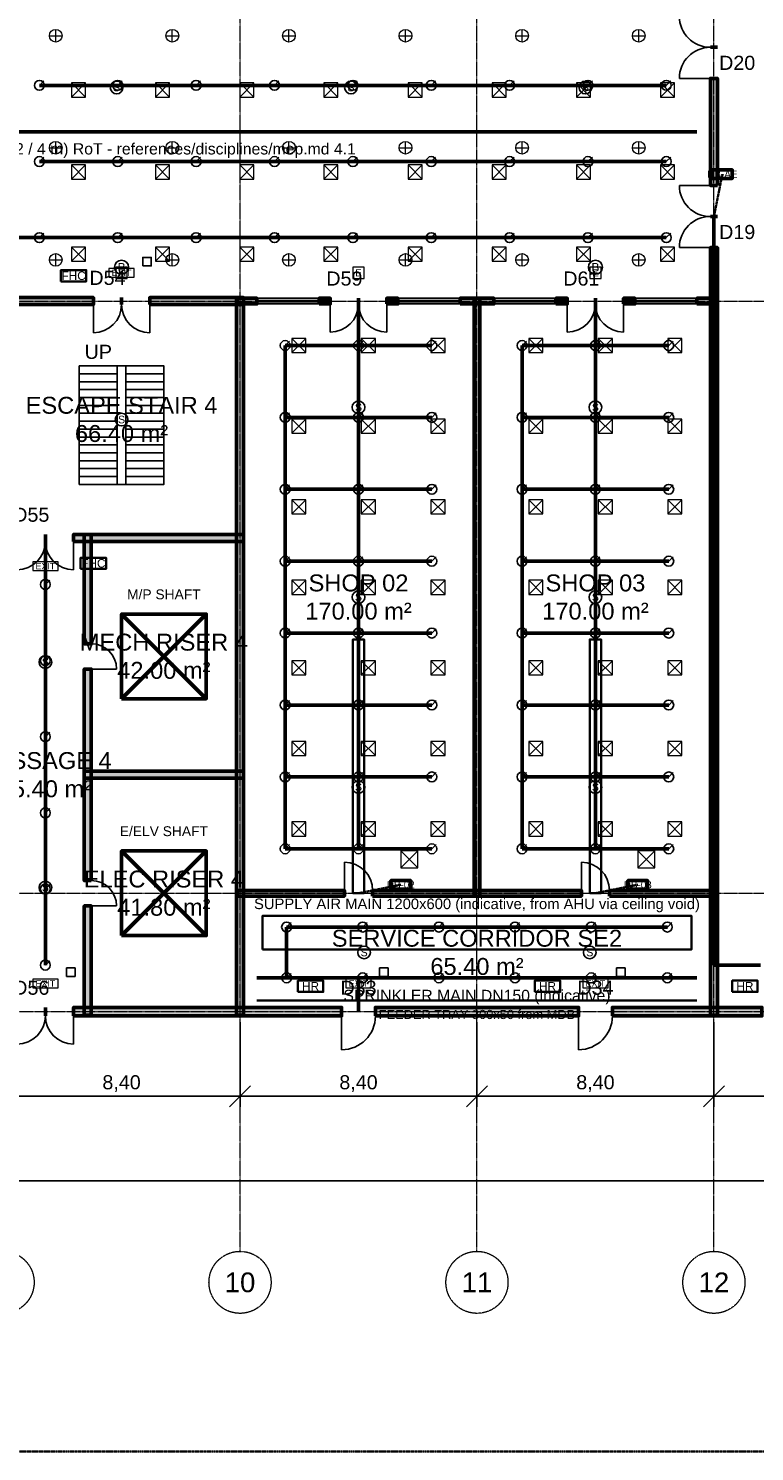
# Model space of a CAD drawing. Header units: millimetres. Extents: x -5300 to 125300, y -375 to 90375.
# Tile 6 of 10: x 73500 to 99240, y 0 to 50469. Entities that reach past the tile are written whole.
import ezdxf
from ezdxf.enums import TextEntityAlignment as Align

# ---------------------------------------------------------------- set-up
doc = ezdxf.new("R2010")
doc.units = ezdxf.units.MM
for name, pattern in [('CENTER', [5.08, 3.175, -0.635, 0.635, -0.635]), ('DASHED', [1.524, 1.27, -0.254]), ('PHANTOM', [6.35, 3.175, -0.635, 0.635, -0.635, 0.635, -0.635])]:
    doc.linetypes.add(name, pattern=pattern)
for name, color, linetype, lineweight in [('A-ACHSEN', 1, 'CENTER', 13), ('A-FENSTER', 5, 'Continuous', 25), ('A-FLOR-STRS', 252, 'Continuous', 25), ('A-LAGEPLAN-GRENZE', 1, 'PHANTOM', 35), ('A-MASS', 1, 'Continuous', 18), ('A-OEFFNUNG-NR', 2, 'Continuous', 18), ('A-RAUM-STEMPEL', 2, 'Continuous', 18), ('A-SCHRAFFUR', 8, 'Continuous', 9), ('A-TUER', 3, 'Continuous', 25), ('A-WAND-TRAG', 7, 'Continuous', 50), ('E-ANNO-TEXT', 52, 'Continuous', 18), ('E-DB', 6, 'Continuous', 50), ('E-FALM', 230, 'Continuous', 25), ('E-LITE', 2, 'Continuous', 18), ('E-LITE-EMER', 40, 'Continuous', 18), ('E-TRAY', 210, 'DASHED', 35), ('FP-ANNO-TEXT', 14, 'Continuous', 18), ('FP-HOSE', 20, 'Continuous', 35), ('FP-SPRK-HEAD', 1, 'Continuous', 25), ('FP-SPRK-PIPE', 12, 'Continuous', 50), ('M-ANNO-TEXT', 150, 'Continuous', 18), ('M-HVAC-EQPT', 30, 'Continuous', 50), ('M-HVAC-RCG', 3, 'Continuous', 18), ('M-HVAC-SAD', 5, 'Continuous', 35), ('M-HVAC-SCD', 4, 'Continuous', 18)]:
    doc.layers.add(name, color=color, linetype=linetype, lineweight=lineweight)
doc.styles.add('DE-ARIAL', font='arial.ttf')
doc.dimstyles.new('DE-100-M', dxfattribs={"dimscale": 250, "dimtxt": 2, "dimasz": 1.5, "dimexe": 1.5, "dimexo": 1.5, "dimgap": 0.8, "dimtad": 1, "dimlfac": 0.001, "dimzin": 0, "dimtxsty": 'DE-ARIAL', "dimtsz": 1.5, "dimcen": 2.5, "dimclrd": 256, "dimclre": 256, "dimclrt": 256, "dimazin": 3, "dimtfac": 1, "dimtmove": 0, "dimatfit": 3})

msp = doc.modelspace()

# ---------------------------------------------------------------- hatches: boundary and pattern name
at = {"layer": 'A-SCHRAFFUR'}
for points in [[(97925, 44900), (97925, 48700), (97675, 48700), (97675, 44900)], [(97925, 15475), (97925, 42700), (97675, 42700), (97675, 15475)], [(72475, 40675), (75800, 40675), (75800, 40925), (72475, 40925)], [(77800, 40675), (81125, 40675), (81125, 40925), (77800, 40925)], [(81125, 15475), (81125, 40925), (80875, 40925), (80875, 15475)], [(80900, 40700), (81600, 40700), (81600, 40900), (80900, 40900)], [(83800, 40700), (84200, 40700), (84200, 40900), (83800, 40900)], [(86200, 40700), (86600, 40700), (86600, 40900), (86200, 40900)], [(88800, 40700), (90000, 40700), (90000, 40900), (88800, 40900)], [(89500, 19700), (89500, 40900), (89300, 40900), (89300, 19700)], [(92200, 40700), (92600, 40700), (92600, 40900), (92200, 40900)], [(94600, 40700), (95000, 40700), (95000, 40900), (94600, 40900)], [(97200, 40700), (97900, 40700), (97900, 40900), (97200, 40900)], [(75100, 32275), (81125, 32275), (81125, 32525), (75100, 32525)], [(75725, 28650), (75725, 32525), (75475, 32525), (75475, 28650)], [(75725, 20250), (75725, 27750), (75475, 27750), (75475, 20250)], [(75475, 23875), (81125, 23875), (81125, 24125), (75475, 24125)], [(80900, 19700), (84700, 19700), (84700, 19900), (80900, 19900)], [(85700, 19700), (93100, 19700), (93100, 19900), (85700, 19900)], [(94100, 19700), (97900, 19700), (97900, 19900), (94100, 19900)], [(75725, 15475), (75725, 19350), (75475, 19350), (75475, 15475)], [(75100, 15450), (84600, 15450), (84600, 15750), (75100, 15750)], [(85800, 15450), (93000, 15450), (93000, 15750), (85800, 15750)], [(94200, 15450), (99500, 15450), (99500, 15750), (94200, 15750)]]:
    msp.add_hatch(color=256, dxfattribs=at).paths.add_polyline_path(points)

# ---------------------------------------------------------------- linework, layer by layer
at = {"layer": 'A-ACHSEN'}
for p, q in [((81000, 7100), (81000, 86500)), ((89400, 7100), (89400, 86500)), ((97800, 7100), (97800, 86500)), ((-3100, 40800), (123100, 40800)), ((-3100, 19800), (123100, 19800)), ((-3100, 15600), (123100, 15600))]:
    msp.add_line(p, q, dxfattribs=at)
for centre in [(72600, 6000), (81000, 6000), (89400, 6000), (97800, 6000)]:
    msp.add_circle(centre, 1100, dxfattribs=at)
at = {"layer": 'A-FENSTER'}
for p, q in [((81600, 40900), (83800, 40900)), ((86600, 40900), (88800, 40900)), ((90000, 40900), (92200, 40900)), ((95000, 40900), (97200, 40900)), ((81600, 40825), (83800, 40825)), ((81600, 40775), (83800, 40775)), ((81600, 40700), (83800, 40700)), ((86600, 40825), (88800, 40825)), ((86600, 40775), (88800, 40775)), ((86600, 40700), (88800, 40700)), ((90000, 40825), (92200, 40825)), ((90000, 40775), (92200, 40775)), ((90000, 40700), (92200, 40700)), ((95000, 40825), (97200, 40825)), ((95000, 40775), (97200, 40775)), ((95000, 40700), (97200, 40700))]:
    msp.add_line(p, q, dxfattribs=at)
at = {"layer": 'A-FLOR-STRS'}
for p, q in [((75300, 38500), (76650, 38500)), ((75300, 34300), (75300, 38500)), ((76650, 34300), (76650, 38500)), ((76950, 38500), (78300, 38500)), ((76950, 34300), (76950, 38500)), ((78300, 34300), (78300, 38500)), ((75300, 38220), (76650, 38220)), ((75300, 37940), (76650, 37940)), ((76950, 38220), (78300, 38220)), ((76950, 37940), (78300, 37940)), ((75300, 37660), (76650, 37660)), ((75300, 37380), (76650, 37380)), ((76950, 37660), (78300, 37660)), ((76950, 37380), (78300, 37380)), ((75300, 37100), (76650, 37100)), ((76950, 37100), (78300, 37100)), ((75300, 36820), (76650, 36820)), ((75300, 36540), (76650, 36540)), ((76950, 36820), (78300, 36820)), ((76950, 36540), (78300, 36540)), ((75300, 36260), (76650, 36260)), ((75300, 35980), (76650, 35980)), ((76950, 36260), (78300, 36260)), ((76950, 35980), (78300, 35980)), ((75300, 35700), (76650, 35700)), ((75300, 35420), (76650, 35420)), ((76950, 35700), (78300, 35700)), ((76950, 35420), (78300, 35420)), ((75300, 35140), (76650, 35140)), ((75300, 34860), (76650, 34860)), ((76950, 35140), (78300, 35140)), ((76950, 34860), (78300, 34860)), ((75300, 34580), (76650, 34580)), ((76950, 34580), (78300, 34580)), ((75300, 34300), (76650, 34300)), ((76950, 34300), (78300, 34300))]:
    msp.add_line(p, q, dxfattribs=at)
msp.add_lwpolyline([(75300, 34300), (78300, 34300), (78300, 38500), (75300, 38500)], close=True, dxfattribs=at)
at = {"layer": 'A-LAGEPLAN-GRENZE'}
msp.add_lwpolyline([(0, 0), (120000, 0), (120000, 90000), (0, 90000)], close=True, dxfattribs=at)
at = {"layer": 'A-TUER'}
for p, q in [((97675, 48700), (96575, 48700)), ((97675, 44900), (96575, 44900)), ((97675, 42700), (96575, 42700)), ((75800, 40675), (75800, 39675)), ((77800, 40675), (77800, 39675)), ((84200, 40700), (84200, 39700)), ((86200, 40700), (86200, 39700)), ((92600, 40700), (92600, 39700)), ((94600, 40700), (94600, 39700)), ((75100, 32275), (75100, 31275)), ((75725, 27750), (76625, 27750)), ((84700, 19900), (84700, 20900)), ((93100, 19900), (93100, 20900)), ((75725, 19350), (76625, 19350)), ((75100, 15450), (75100, 14450)), ((84600, 15450), (84600, 14250)), ((93000, 15450), (93000, 14250))]:
    msp.add_line(p, q, dxfattribs=at)
for centre, radius, start, end in [((97675, 50900), 1100, 180, -90), ((97675, 48700), 1100, 90, 180), ((97675, 44900), 1100, 180, -90), ((97675, 42700), 1100, 90, 180), ((75800, 40675), 1000, -90, 0), ((77800, 40675), 1000, 180, -90), ((84200, 40700), 1000, -90, 0), ((86200, 40700), 1000, 180, -90), ((92600, 40700), 1000, -90, 0), ((94600, 40700), 1000, 180, -90), ((73100, 32275), 1000, -90, 0), ((75100, 32275), 1000, 180, -90), ((75725, 27750), 900, 0, 90), ((84700, 19900), 1000, 0, 90), ((93100, 19900), 1000, 0, 90), ((75725, 19350), 900, 0, 90), ((73100, 15450), 1000, -90, 0), ((75100, 15450), 1000, 180, -90), ((84600, 15450), 1200, -90, 0), ((93000, 15450), 1200, -90, 0)]:
    msp.add_arc(centre, radius, start, end, dxfattribs=at)
at = {"layer": 'A-WAND-TRAG'}
for p, q in [((97925, 49800), (97675, 49800)), ((97925, 49800), (97675, 49800)), ((97925, 48700), (97675, 48700)), ((97925, 44900), (97675, 44900)), ((97925, 43800), (97675, 43800)), ((97925, 43800), (97675, 43800)), ((97925, 42700), (97675, 42700)), ((75800, 40675), (75800, 40925)), ((76800, 40675), (76800, 40925)), ((76800, 40675), (76800, 40925)), ((77800, 40675), (77800, 40925)), ((81600, 40700), (81600, 40900)), ((83800, 40700), (83800, 40900)), ((84200, 40700), (84200, 40900)), ((85200, 40700), (85200, 40900)), ((85200, 40700), (85200, 40900)), ((86200, 40700), (86200, 40900)), ((86600, 40700), (86600, 40900)), ((88800, 40700), (88800, 40900)), ((90000, 40700), (90000, 40900)), ((92200, 40700), (92200, 40900)), ((92600, 40700), (92600, 40900)), ((93600, 40700), (93600, 40900)), ((93600, 40700), (93600, 40900)), ((94600, 40700), (94600, 40900)), ((95000, 40700), (95000, 40900)), ((97200, 40700), (97200, 40900)), ((74100, 32275), (74100, 32525)), ((74100, 32275), (74100, 32525)), ((75100, 32275), (75100, 32525)), ((75725, 28650), (75475, 28650)), ((75725, 27750), (75475, 27750)), ((75725, 20250), (75475, 20250)), ((84700, 19700), (84700, 19900)), ((85700, 19700), (85700, 19900)), ((93100, 19700), (93100, 19900)), ((94100, 19700), (94100, 19900)), ((75725, 19350), (75475, 19350)), ((74100, 15450), (74100, 15750)), ((74100, 15450), (74100, 15750)), ((75100, 15450), (75100, 15750)), ((84600, 15450), (84600, 15750)), ((85800, 15450), (85800, 15750)), ((93000, 15450), (93000, 15750)), ((94200, 15450), (94200, 15750))]:
    msp.add_line(p, q, dxfattribs=at)
for points in [[(97925, 44900), (97925, 48700), (97675, 48700), (97675, 44900)], [(97925, 15475), (97925, 42700), (97675, 42700), (97675, 15475)], [(72475, 40675), (75800, 40675), (75800, 40925), (72475, 40925)], [(77800, 40675), (81125, 40675), (81125, 40925), (77800, 40925)], [(81125, 15475), (81125, 40925), (80875, 40925), (80875, 15475)], [(80900, 40700), (81600, 40700), (81600, 40900), (80900, 40900)], [(83800, 40700), (84200, 40700), (84200, 40900), (83800, 40900)], [(86200, 40700), (86600, 40700), (86600, 40900), (86200, 40900)], [(88800, 40700), (90000, 40700), (90000, 40900), (88800, 40900)], [(89500, 19700), (89500, 40900), (89300, 40900), (89300, 19700)], [(92200, 40700), (92600, 40700), (92600, 40900), (92200, 40900)], [(94600, 40700), (95000, 40700), (95000, 40900), (94600, 40900)], [(97200, 40700), (97900, 40700), (97900, 40900), (97200, 40900)], [(75100, 32275), (81125, 32275), (81125, 32525), (75100, 32525)], [(75725, 28650), (75725, 32525), (75475, 32525), (75475, 28650)], [(75725, 20250), (75725, 27750), (75475, 27750), (75475, 20250)], [(75475, 23875), (81125, 23875), (81125, 24125), (75475, 24125)], [(80900, 19700), (84700, 19700), (84700, 19900), (80900, 19900)], [(85700, 19700), (93100, 19700), (93100, 19900), (85700, 19900)], [(94100, 19700), (97900, 19700), (97900, 19900), (94100, 19900)], [(75725, 15475), (75725, 19350), (75475, 19350), (75475, 15475)], [(75100, 15450), (84600, 15450), (84600, 15750), (75100, 15750)], [(85800, 15450), (93000, 15450), (93000, 15750), (85800, 15750)], [(94200, 15450), (99500, 15450), (99500, 15750), (94200, 15750)]]:
    msp.add_lwpolyline(points, close=True, dxfattribs=at)
at = {"layer": 'E-DB'}
for p, q in [((76800, 18300), (79800, 21300)), ((76800, 21300), (79800, 18300))]:
    msp.add_line(p, q, dxfattribs=at)
for points in [[(97750, 45150), (98450, 45150), (98450, 45450), (97750, 45450)], [(76800, 18300), (79800, 18300), (79800, 21300), (76800, 21300)], [(86350, 19950), (87050, 19950), (87050, 20250), (86350, 20250)], [(94750, 19950), (95450, 19950), (95450, 20250), (94750, 20250)]]:
    msp.add_lwpolyline(points, close=True, dxfattribs=at)
at = {"layer": 'E-FALM'}
for points in [[(77550, 42050), (77850, 42050), (77850, 42350), (77550, 42350)], [(74850, 16850), (75150, 16850), (75150, 17150), (74850, 17150)], [(85950, 16850), (86250, 16850), (86250, 17150), (85950, 17150)], [(94350, 16850), (94650, 16850), (94650, 17150), (94350, 17150)]]:
    msp.add_lwpolyline(points, close=True, dxfattribs=at)
for centre, radius in [((76622.222, 48375), 225), ((84933.333, 48375), 225), ((93244.444, 48375), 225), ((76800, 42000), 250), ((93600, 42000), 250), ((85200, 37033.333), 225), ((93600, 37033.333), 225), ((76800, 36600), 225), ((85200, 30300), 225), ((93600, 30300), 225), ((74100, 28000), 225), ((85200, 23566.667), 225), ((93600, 23566.667), 225), ((74100, 20000), 225), ((85400, 17700), 225), ((93400, 17700), 225)]:
    msp.add_circle(centre, radius, dxfattribs=at)
at = {"layer": 'E-LITE'}
for p, q in [((74241.667, 50212.5), (74691.667, 50212.5)), ((74466.667, 49987.5), (74466.667, 50437.5)), ((78375, 50212.5), (78825, 50212.5)), ((78600, 49987.5), (78600, 50437.5)), ((82508.333, 50212.5), (82958.333, 50212.5)), ((82733.333, 49987.5), (82733.333, 50437.5)), ((86641.667, 50212.5), (87091.667, 50212.5)), ((86866.667, 49987.5), (86866.667, 50437.5)), ((90775, 50212.5), (91225, 50212.5)), ((91000, 49987.5), (91000, 50437.5)), ((94908.333, 50212.5), (95358.333, 50212.5)), ((95133.333, 49987.5), (95133.333, 50437.5)), ((74466.667, 46012.5), (74466.667, 46462.5)), ((78600, 46012.5), (78600, 46462.5)), ((82733.333, 46012.5), (82733.333, 46462.5)), ((86866.667, 46012.5), (86866.667, 46462.5)), ((91000, 46012.5), (91000, 46462.5)), ((95133.333, 46012.5), (95133.333, 46462.5)), ((74241.667, 46237.5), (74691.667, 46237.5)), ((78375, 46237.5), (78825, 46237.5)), ((82508.333, 46237.5), (82958.333, 46237.5)), ((86641.667, 46237.5), (87091.667, 46237.5)), ((90775, 46237.5), (91225, 46237.5)), ((94908.333, 46237.5), (95358.333, 46237.5)), ((74466.667, 42037.5), (74466.667, 42487.5)), ((78600, 42037.5), (78600, 42487.5)), ((82733.333, 42037.5), (82733.333, 42487.5)), ((86866.667, 42037.5), (86866.667, 42487.5)), ((91000, 42037.5), (91000, 42487.5)), ((95133.333, 42037.5), (95133.333, 42487.5)), ((74241.667, 42262.5), (74691.667, 42262.5)), ((78375, 42262.5), (78825, 42262.5)), ((82508.333, 42262.5), (82958.333, 42262.5)), ((86641.667, 42262.5), (87091.667, 42262.5)), ((90775, 42262.5), (91225, 42262.5)), ((94908.333, 42262.5), (95358.333, 42262.5))]:
    msp.add_line(p, q, dxfattribs=at)
at = {"layer": 'E-LITE', "const_width": 100}
for points in [[(82500, 19700), (83700, 19700)], [(86700, 19700), (87900, 19700)], [(90900, 19700), (92100, 19700)], [(95100, 19700), (96300, 19700)]]:
    msp.add_lwpolyline(points, dxfattribs=at)
at = {"layer": 'E-LITE'}
for centre in [(74466.667, 50212.5), (78600, 50212.5), (82733.333, 50212.5), (86866.667, 50212.5), (91000, 50212.5), (95133.333, 50212.5), (74466.667, 46237.5), (78600, 46237.5), (82733.333, 46237.5), (86866.667, 46237.5), (91000, 46237.5), (95133.333, 46237.5), (74466.667, 42262.5), (78600, 42262.5), (82733.333, 42262.5), (86866.667, 42262.5), (91000, 42262.5), (95133.333, 42262.5)]:
    msp.add_circle(centre, 225, dxfattribs=at)
at = {"layer": 'E-LITE-EMER'}
for points in [[(76350, 41650), (77250, 41650), (77250, 41950), (76350, 41950)], [(76600, 41600), (77000, 41600), (77000, 42000), (76600, 42000)], [(85000, 41600), (85400, 41600), (85400, 42000), (85000, 42000)], [(93400, 41600), (93800, 41600), (93800, 42000), (93400, 42000)], [(73650, 31250), (74550, 31250), (74550, 31550), (73650, 31550)], [(73650, 16450), (74550, 16450), (74550, 16750), (73650, 16750)], [(84750, 16450), (85650, 16450), (85650, 16750), (84750, 16750)], [(93150, 16450), (94050, 16450), (94050, 16750), (93150, 16750)]]:
    msp.add_lwpolyline(points, close=True, dxfattribs=at)
at = {"layer": 'E-TRAY'}
for p, q in [((97800, 43800), (98100, 45300)), ((85200, 19800), (86700, 20100)), ((93600, 19800), (95100, 20100)), ((81600, 16000), (97200, 16000))]:
    msp.add_line(p, q, dxfattribs=at)
at = {"layer": 'FP-HOSE'}
for points in [[(74650, 41500), (75550, 41500), (75550, 41900), (74650, 41900)], [(75350, 31300), (76250, 31300), (76250, 31700), (75350, 31700)], [(83050, 16300), (83950, 16300), (83950, 16700), (83050, 16700)], [(91450, 16300), (92350, 16300), (92350, 16700), (91450, 16700)], [(98450, 16300), (99350, 16300), (99350, 16700), (98450, 16700)]]:
    msp.add_lwpolyline(points, close=True, dxfattribs=at)
at = {"layer": 'FP-SPRK-HEAD'}
for p, q in [((73888.889, 48450), (74046.389, 48607.5)), ((76666.667, 48450), (76824.167, 48607.5)), ((79444.444, 48450), (79601.944, 48607.5)), ((82222.222, 48450), (82379.722, 48607.5)), ((85000, 48450), (85157.5, 48607.5)), ((87777.778, 48450), (87935.278, 48607.5)), ((90555.556, 48450), (90713.056, 48607.5)), ((93333.333, 48450), (93490.833, 48607.5)), ((96111.111, 48450), (96268.611, 48607.5)), ((73888.889, 45750), (74046.389, 45907.5)), ((76666.667, 45750), (76824.167, 45907.5)), ((79444.444, 45750), (79601.944, 45907.5)), ((82222.222, 45750), (82379.722, 45907.5)), ((85000, 45750), (85157.5, 45907.5)), ((87777.778, 45750), (87935.278, 45907.5)), ((90555.556, 45750), (90713.056, 45907.5)), ((93333.333, 45750), (93490.833, 45907.5)), ((96111.111, 45750), (96268.611, 45907.5)), ((73888.889, 43050), (74046.389, 43207.5)), ((76666.667, 43050), (76824.167, 43207.5)), ((79444.444, 43050), (79601.944, 43207.5)), ((82222.222, 43050), (82379.722, 43207.5)), ((85000, 43050), (85157.5, 43207.5)), ((87777.778, 43050), (87935.278, 43207.5)), ((90555.556, 43050), (90713.056, 43207.5)), ((93333.333, 43050), (93490.833, 43207.5)), ((96111.111, 43050), (96268.611, 43207.5)), ((82600, 39225), (82757.5, 39382.5)), ((85200, 39225), (85357.5, 39382.5)), ((87800, 39225), (87957.5, 39382.5)), ((91000, 39225), (91157.5, 39382.5)), ((93600, 39225), (93757.5, 39382.5)), ((96200, 39225), (96357.5, 39382.5)), ((82600, 36675), (82757.5, 36832.5)), ((85200, 36675), (85357.5, 36832.5)), ((87800, 36675), (87957.5, 36832.5)), ((91000, 36675), (91157.5, 36832.5)), ((93600, 36675), (93757.5, 36832.5)), ((96200, 36675), (96357.5, 36832.5)), ((82600, 34125), (82757.5, 34282.5)), ((85200, 34125), (85357.5, 34282.5)), ((87800, 34125), (87957.5, 34282.5)), ((91000, 34125), (91157.5, 34282.5)), ((93600, 34125), (93757.5, 34282.5)), ((96200, 34125), (96357.5, 34282.5)), ((82600, 31575), (82757.5, 31732.5)), ((85200, 31575), (85357.5, 31732.5)), ((87800, 31575), (87957.5, 31732.5)), ((91000, 31575), (91157.5, 31732.5)), ((93600, 31575), (93757.5, 31732.5)), ((96200, 31575), (96357.5, 31732.5)), ((74100, 30750), (74257.5, 30907.5)), ((82600, 29025), (82757.5, 29182.5)), ((85200, 29025), (85357.5, 29182.5)), ((87800, 29025), (87957.5, 29182.5)), ((91000, 29025), (91157.5, 29182.5)), ((93600, 29025), (93757.5, 29182.5)), ((96200, 29025), (96357.5, 29182.5)), ((74100, 28050), (74257.5, 28207.5)), ((82600, 26475), (82757.5, 26632.5)), ((85200, 26475), (85357.5, 26632.5)), ((87800, 26475), (87957.5, 26632.5)), ((91000, 26475), (91157.5, 26632.5)), ((93600, 26475), (93757.5, 26632.5)), ((96200, 26475), (96357.5, 26632.5)), ((74100, 25350), (74257.5, 25507.5)), ((82600, 23925), (82757.5, 24082.5)), ((85200, 23925), (85357.5, 24082.5)), ((87800, 23925), (87957.5, 24082.5)), ((91000, 23925), (91157.5, 24082.5)), ((93600, 23925), (93757.5, 24082.5)), ((96200, 23925), (96357.5, 24082.5)), ((74100, 22650), (74257.5, 22807.5)), ((82600, 21375), (82757.5, 21532.5)), ((85200, 21375), (85357.5, 21532.5)), ((87800, 21375), (87957.5, 21532.5)), ((91000, 21375), (91157.5, 21532.5)), ((93600, 21375), (93757.5, 21532.5)), ((96200, 21375), (96357.5, 21532.5)), ((74100, 19950), (74257.5, 20107.5)), ((82650, 18600), (82807.5, 18757.5)), ((85350, 18600), (85507.5, 18757.5)), ((88050, 18600), (88207.5, 18757.5)), ((90750, 18600), (90907.5, 18757.5)), ((93450, 18600), (93607.5, 18757.5)), ((96150, 18600), (96307.5, 18757.5)), ((74100, 17250), (74257.5, 17407.5)), ((82650, 16800), (82807.5, 16957.5)), ((85350, 16800), (85507.5, 16957.5)), ((88050, 16800), (88207.5, 16957.5)), ((90750, 16800), (90907.5, 16957.5)), ((93450, 16800), (93607.5, 16957.5)), ((96150, 16800), (96307.5, 16957.5))]:
    msp.add_line(p, q, dxfattribs=at)
for centre in [(73888.889, 48450), (76666.667, 48450), (79444.444, 48450), (82222.222, 48450), (85000, 48450), (87777.778, 48450), (90555.556, 48450), (93333.333, 48450), (96111.111, 48450), (73888.889, 45750), (76666.667, 45750), (79444.444, 45750), (82222.222, 45750), (85000, 45750), (87777.778, 45750), (90555.556, 45750), (93333.333, 45750), (96111.111, 45750), (73888.889, 43050), (76666.667, 43050), (79444.444, 43050), (82222.222, 43050), (85000, 43050), (87777.778, 43050), (90555.556, 43050), (93333.333, 43050), (96111.111, 43050), (82600, 39225), (85200, 39225), (87800, 39225), (91000, 39225), (93600, 39225), (96200, 39225), (82600, 36675), (85200, 36675), (87800, 36675), (91000, 36675), (93600, 36675), (96200, 36675), (82600, 34125), (85200, 34125), (87800, 34125), (91000, 34125), (93600, 34125), (96200, 34125), (82600, 31575), (85200, 31575), (87800, 31575), (91000, 31575), (93600, 31575), (96200, 31575), (74100, 30750), (82600, 29025), (85200, 29025), (87800, 29025), (91000, 29025), (93600, 29025), (96200, 29025), (74100, 28050), (82600, 26475), (85200, 26475), (87800, 26475), (91000, 26475), (93600, 26475), (96200, 26475), (74100, 25350), (82600, 23925), (85200, 23925), (87800, 23925), (91000, 23925), (93600, 23925), (96200, 23925), (74100, 22650), (82600, 21375), (85200, 21375), (87800, 21375), (91000, 21375), (93600, 21375), (96200, 21375), (74100, 19950), (82650, 18600), (85350, 18600), (88050, 18600), (90750, 18600), (93450, 18600), (96150, 18600), (74100, 17250), (82650, 16800), (85350, 16800), (88050, 16800), (90750, 16800), (93450, 16800), (96150, 16800)]:
    msp.add_circle(centre, 175, dxfattribs=at)
at = {"layer": 'FP-SPRK-PIPE'}
for p, q in [((73888.889, 48450), (76666.667, 48450)), ((76666.667, 48450), (79444.444, 48450)), ((79444.444, 48450), (82222.222, 48450)), ((82222.222, 48450), (85000, 48450)), ((85000, 48450), (87777.778, 48450)), ((87777.778, 48450), (90555.556, 48450)), ((90555.556, 48450), (93333.333, 48450)), ((93333.333, 48450), (96111.111, 48450)), ((22800, 46800), (97200, 46800)), ((73888.889, 45750), (76666.667, 45750)), ((76666.667, 45750), (79444.444, 45750)), ((79444.444, 45750), (82222.222, 45750)), ((82222.222, 45750), (85000, 45750)), ((85000, 45750), (87777.778, 45750)), ((87777.778, 45750), (90555.556, 45750)), ((90555.556, 45750), (93333.333, 45750)), ((93333.333, 45750), (96111.111, 45750)), ((97800, 17243.478), (97800, 43800)), ((71111.111, 43050), (73888.889, 43050)), ((73888.889, 43050), (76666.667, 43050)), ((76666.667, 43050), (79444.444, 43050)), ((79444.444, 43050), (82222.222, 43050)), ((82222.222, 43050), (85000, 43050)), ((85000, 43050), (87777.778, 43050)), ((87777.778, 43050), (90555.556, 43050)), ((90555.556, 43050), (93333.333, 43050)), ((93333.333, 43050), (96111.111, 43050)), ((85200, 21375), (85200, 40800)), ((93600, 21375), (93600, 40800)), ((82600, 39225), (85200, 39225)), ((82600, 36675), (82600, 39225)), ((85200, 39225), (87800, 39225)), ((91000, 39225), (93600, 39225)), ((91000, 36675), (91000, 39225)), ((93600, 39225), (96200, 39225)), ((82600, 36675), (85200, 36675)), ((82600, 34125), (82600, 36675)), ((85200, 36675), (87800, 36675)), ((91000, 36675), (93600, 36675)), ((91000, 34125), (91000, 36675)), ((93600, 36675), (96200, 36675)), ((82600, 34125), (85200, 34125)), ((82600, 31575), (82600, 34125)), ((85200, 34125), (87800, 34125)), ((91000, 34125), (93600, 34125)), ((91000, 31575), (91000, 34125)), ((93600, 34125), (96200, 34125)), ((74100, 17250), (74100, 32400)), ((82600, 31575), (85200, 31575)), ((82600, 29025), (82600, 31575)), ((85200, 31575), (87800, 31575)), ((91000, 31575), (93600, 31575)), ((91000, 29025), (91000, 31575)), ((93600, 31575), (96200, 31575)), ((74100, 28050), (74100, 30750)), ((82600, 29025), (85200, 29025)), ((82600, 26475), (82600, 29025)), ((85200, 29025), (87800, 29025)), ((91000, 29025), (93600, 29025)), ((91000, 26475), (91000, 29025)), ((93600, 29025), (96200, 29025)), ((74100, 25350), (74100, 28050)), ((82600, 26475), (85200, 26475)), ((82600, 23925), (82600, 26475)), ((85200, 26475), (87800, 26475)), ((91000, 26475), (93600, 26475)), ((91000, 23925), (91000, 26475)), ((93600, 26475), (96200, 26475)), ((74100, 22650), (74100, 25350)), ((82600, 23925), (85200, 23925)), ((82600, 21375), (82600, 23925)), ((85200, 23925), (87800, 23925)), ((91000, 23925), (93600, 23925)), ((91000, 21375), (91000, 23925)), ((93600, 23925), (96200, 23925)), ((74100, 19950), (74100, 22650)), ((82600, 21375), (85200, 21375)), ((82600, 21375), (85200, 21375)), ((85200, 21375), (87800, 21375)), ((91000, 21375), (93600, 21375)), ((91000, 21375), (93600, 21375)), ((93600, 21375), (96200, 21375)), ((74100, 17250), (74100, 19950)), ((82650, 18600), (85350, 18600)), ((82650, 16800), (82650, 18600)), ((85350, 18600), (88050, 18600)), ((88050, 18600), (90750, 18600)), ((90750, 18600), (93450, 18600)), ((93450, 18600), (96150, 18600)), ((74100, 17250), (74100, 17250)), ((99450, 17243.478), (97800, 17243.478)), ((81600, 16800), (97200, 16800)), ((82650, 16800), (85350, 16800)), ((82650, 16800), (85200, 16800)), ((85200, 16800), (85200, 15600)), ((85350, 16800), (88050, 16800)), ((88050, 16800), (90750, 16800)), ((90750, 16800), (93450, 16800)), ((93450, 16800), (96150, 16800))]:
    msp.add_line(p, q, dxfattribs=at)
at = {"layer": 'M-HVAC-EQPT'}
for p, q in [((76800, 26700), (79800, 29700)), ((76800, 29700), (79800, 26700))]:
    msp.add_line(p, q, dxfattribs=at)
msp.add_lwpolyline([(76800, 26700), (79800, 26700), (79800, 29700), (76800, 29700)], close=True, dxfattribs=at)
at = {"layer": 'M-HVAC-RCG'}
for p, q in [((86700, 20700), (87300, 21300)), ((86700, 21300), (87300, 20700)), ((95100, 20700), (95700, 21300)), ((95100, 21300), (95700, 20700))]:
    msp.add_line(p, q, dxfattribs=at)
for points in [[(86700, 20700), (87300, 20700), (87300, 21300), (86700, 21300)], [(95100, 20700), (95700, 20700), (95700, 21300), (95100, 21300)]]:
    msp.add_lwpolyline(points, close=True, dxfattribs=at)
at = {"layer": 'M-HVAC-SAD'}
for points in [[(85000, 19800), (85400, 19800), (85400, 28800), (85000, 28800)], [(93400, 19800), (93800, 19800), (93800, 28800), (93400, 28800)], [(81800, 17800), (97000, 17800), (97000, 19000), (81800, 19000)]]:
    msp.add_lwpolyline(points, close=True, dxfattribs=at)
at = {"layer": 'M-HVAC-SCD'}
for p, q in [((75020, 48036.364), (75520, 48536.364)), ((75020, 48536.364), (75520, 48036.364)), ((78004, 48036.364), (78504, 48536.364)), ((78004, 48536.364), (78504, 48036.364)), ((80988, 48036.364), (81488, 48536.364)), ((80988, 48536.364), (81488, 48036.364)), ((83972, 48036.364), (84472, 48536.364)), ((83972, 48536.364), (84472, 48036.364)), ((86956, 48036.364), (87456, 48536.364)), ((86956, 48536.364), (87456, 48036.364)), ((89940, 48036.364), (90440, 48536.364)), ((89940, 48536.364), (90440, 48036.364)), ((92924, 48036.364), (93424, 48536.364)), ((92924, 48536.364), (93424, 48036.364)), ((95908, 48036.364), (96408, 48536.364)), ((95908, 48536.364), (96408, 48036.364)), ((75020, 45127.273), (75520, 45627.273)), ((75020, 45627.273), (75520, 45127.273)), ((78004, 45127.273), (78504, 45627.273)), ((78004, 45627.273), (78504, 45127.273)), ((80988, 45127.273), (81488, 45627.273)), ((80988, 45627.273), (81488, 45127.273)), ((83972, 45127.273), (84472, 45627.273)), ((83972, 45627.273), (84472, 45127.273)), ((86956, 45127.273), (87456, 45627.273)), ((86956, 45627.273), (87456, 45127.273)), ((89940, 45127.273), (90440, 45627.273)), ((89940, 45627.273), (90440, 45127.273)), ((92924, 45127.273), (93424, 45627.273)), ((92924, 45627.273), (93424, 45127.273)), ((95908, 45127.273), (96408, 45627.273)), ((95908, 45627.273), (96408, 45127.273)), ((75020, 42218.182), (75520, 42718.182)), ((75020, 42718.182), (75520, 42218.182)), ((78004, 42218.182), (78504, 42718.182)), ((78004, 42718.182), (78504, 42218.182)), ((80988, 42218.182), (81488, 42718.182)), ((80988, 42718.182), (81488, 42218.182)), ((83972, 42218.182), (84472, 42718.182)), ((83972, 42718.182), (84472, 42218.182)), ((86956, 42218.182), (87456, 42718.182)), ((86956, 42718.182), (87456, 42218.182)), ((89940, 42218.182), (90440, 42718.182)), ((89940, 42718.182), (90440, 42218.182)), ((92924, 42218.182), (93424, 42718.182)), ((92924, 42718.182), (93424, 42218.182)), ((95908, 42218.182), (96408, 42718.182)), ((95908, 42718.182), (96408, 42218.182)), ((82833.333, 38971.429), (83333.333, 39471.429)), ((82833.333, 39471.429), (83333.333, 38971.429)), ((85300, 38971.429), (85800, 39471.429)), ((85300, 39471.429), (85800, 38971.429)), ((87766.667, 38971.429), (88266.667, 39471.429)), ((87766.667, 39471.429), (88266.667, 38971.429)), ((91233.333, 38971.429), (91733.333, 39471.429)), ((91233.333, 39471.429), (91733.333, 38971.429)), ((93700, 38971.429), (94200, 39471.429)), ((93700, 39471.429), (94200, 38971.429)), ((96166.667, 38971.429), (96666.667, 39471.429)), ((96166.667, 39471.429), (96666.667, 38971.429)), ((82833.333, 36114.286), (83333.333, 36614.286)), ((82833.333, 36614.286), (83333.333, 36114.286)), ((85300, 36114.286), (85800, 36614.286)), ((85300, 36614.286), (85800, 36114.286)), ((87766.667, 36114.286), (88266.667, 36614.286)), ((87766.667, 36614.286), (88266.667, 36114.286)), ((91233.333, 36114.286), (91733.333, 36614.286)), ((91233.333, 36614.286), (91733.333, 36114.286)), ((93700, 36114.286), (94200, 36614.286)), ((93700, 36614.286), (94200, 36114.286)), ((96166.667, 36114.286), (96666.667, 36614.286)), ((96166.667, 36614.286), (96666.667, 36114.286)), ((82833.333, 33257.143), (83333.333, 33757.143)), ((82833.333, 33757.143), (83333.333, 33257.143)), ((85300, 33257.143), (85800, 33757.143)), ((85300, 33757.143), (85800, 33257.143)), ((87766.667, 33257.143), (88266.667, 33757.143)), ((87766.667, 33757.143), (88266.667, 33257.143)), ((91233.333, 33257.143), (91733.333, 33757.143)), ((91233.333, 33757.143), (91733.333, 33257.143)), ((93700, 33257.143), (94200, 33757.143)), ((93700, 33757.143), (94200, 33257.143)), ((96166.667, 33257.143), (96666.667, 33757.143)), ((96166.667, 33757.143), (96666.667, 33257.143)), ((82833.333, 30400), (83333.333, 30900)), ((82833.333, 30900), (83333.333, 30400)), ((85300, 30400), (85800, 30900)), ((85300, 30900), (85800, 30400)), ((87766.667, 30400), (88266.667, 30900)), ((87766.667, 30900), (88266.667, 30400)), ((91233.333, 30400), (91733.333, 30900)), ((91233.333, 30900), (91733.333, 30400)), ((93700, 30400), (94200, 30900)), ((93700, 30900), (94200, 30400)), ((96166.667, 30400), (96666.667, 30900)), ((96166.667, 30900), (96666.667, 30400)), ((82833.333, 27542.857), (83333.333, 28042.857)), ((82833.333, 28042.857), (83333.333, 27542.857)), ((85300, 27542.857), (85800, 28042.857)), ((85300, 28042.857), (85800, 27542.857)), ((87766.667, 27542.857), (88266.667, 28042.857)), ((87766.667, 28042.857), (88266.667, 27542.857)), ((91233.333, 27542.857), (91733.333, 28042.857)), ((91233.333, 28042.857), (91733.333, 27542.857)), ((93700, 27542.857), (94200, 28042.857)), ((93700, 28042.857), (94200, 27542.857)), ((96166.667, 27542.857), (96666.667, 28042.857)), ((96166.667, 28042.857), (96666.667, 27542.857)), ((82833.333, 24685.714), (83333.333, 25185.714)), ((82833.333, 25185.714), (83333.333, 24685.714)), ((85300, 24685.714), (85800, 25185.714)), ((85300, 25185.714), (85800, 24685.714)), ((87766.667, 24685.714), (88266.667, 25185.714)), ((87766.667, 25185.714), (88266.667, 24685.714)), ((91233.333, 24685.714), (91733.333, 25185.714)), ((91233.333, 25185.714), (91733.333, 24685.714)), ((93700, 24685.714), (94200, 25185.714)), ((93700, 25185.714), (94200, 24685.714)), ((96166.667, 24685.714), (96666.667, 25185.714)), ((96166.667, 25185.714), (96666.667, 24685.714)), ((82833.333, 21828.571), (83333.333, 22328.571)), ((82833.333, 22328.571), (83333.333, 21828.571)), ((85300, 21828.571), (85800, 22328.571)), ((85300, 22328.571), (85800, 21828.571)), ((87766.667, 21828.571), (88266.667, 22328.571)), ((87766.667, 22328.571), (88266.667, 21828.571)), ((91233.333, 21828.571), (91733.333, 22328.571)), ((91233.333, 22328.571), (91733.333, 21828.571)), ((93700, 21828.571), (94200, 22328.571)), ((93700, 22328.571), (94200, 21828.571)), ((96166.667, 21828.571), (96666.667, 22328.571)), ((96166.667, 22328.571), (96666.667, 21828.571))]:
    msp.add_line(p, q, dxfattribs=at)
for points in [[(75020, 48036.364), (75520, 48036.364), (75520, 48536.364), (75020, 48536.364)], [(78004, 48036.364), (78504, 48036.364), (78504, 48536.364), (78004, 48536.364)], [(80988, 48036.364), (81488, 48036.364), (81488, 48536.364), (80988, 48536.364)], [(83972, 48036.364), (84472, 48036.364), (84472, 48536.364), (83972, 48536.364)], [(86956, 48036.364), (87456, 48036.364), (87456, 48536.364), (86956, 48536.364)], [(89940, 48036.364), (90440, 48036.364), (90440, 48536.364), (89940, 48536.364)], [(92924, 48036.364), (93424, 48036.364), (93424, 48536.364), (92924, 48536.364)], [(95908, 48036.364), (96408, 48036.364), (96408, 48536.364), (95908, 48536.364)], [(75020, 45127.273), (75520, 45127.273), (75520, 45627.273), (75020, 45627.273)], [(78004, 45127.273), (78504, 45127.273), (78504, 45627.273), (78004, 45627.273)], [(80988, 45127.273), (81488, 45127.273), (81488, 45627.273), (80988, 45627.273)], [(83972, 45127.273), (84472, 45127.273), (84472, 45627.273), (83972, 45627.273)], [(86956, 45127.273), (87456, 45127.273), (87456, 45627.273), (86956, 45627.273)], [(89940, 45127.273), (90440, 45127.273), (90440, 45627.273), (89940, 45627.273)], [(92924, 45127.273), (93424, 45127.273), (93424, 45627.273), (92924, 45627.273)], [(95908, 45127.273), (96408, 45127.273), (96408, 45627.273), (95908, 45627.273)], [(75020, 42218.182), (75520, 42218.182), (75520, 42718.182), (75020, 42718.182)], [(78004, 42218.182), (78504, 42218.182), (78504, 42718.182), (78004, 42718.182)], [(80988, 42218.182), (81488, 42218.182), (81488, 42718.182), (80988, 42718.182)], [(83972, 42218.182), (84472, 42218.182), (84472, 42718.182), (83972, 42718.182)], [(86956, 42218.182), (87456, 42218.182), (87456, 42718.182), (86956, 42718.182)], [(89940, 42218.182), (90440, 42218.182), (90440, 42718.182), (89940, 42718.182)], [(92924, 42218.182), (93424, 42218.182), (93424, 42718.182), (92924, 42718.182)], [(95908, 42218.182), (96408, 42218.182), (96408, 42718.182), (95908, 42718.182)], [(82833.333, 38971.429), (83333.333, 38971.429), (83333.333, 39471.429), (82833.333, 39471.429)], [(85300, 38971.429), (85800, 38971.429), (85800, 39471.429), (85300, 39471.429)], [(87766.667, 38971.429), (88266.667, 38971.429), (88266.667, 39471.429), (87766.667, 39471.429)], [(91233.333, 38971.429), (91733.333, 38971.429), (91733.333, 39471.429), (91233.333, 39471.429)], [(93700, 38971.429), (94200, 38971.429), (94200, 39471.429), (93700, 39471.429)], [(96166.667, 38971.429), (96666.667, 38971.429), (96666.667, 39471.429), (96166.667, 39471.429)], [(82833.333, 36114.286), (83333.333, 36114.286), (83333.333, 36614.286), (82833.333, 36614.286)], [(85300, 36114.286), (85800, 36114.286), (85800, 36614.286), (85300, 36614.286)], [(87766.667, 36114.286), (88266.667, 36114.286), (88266.667, 36614.286), (87766.667, 36614.286)], [(91233.333, 36114.286), (91733.333, 36114.286), (91733.333, 36614.286), (91233.333, 36614.286)], [(93700, 36114.286), (94200, 36114.286), (94200, 36614.286), (93700, 36614.286)], [(96166.667, 36114.286), (96666.667, 36114.286), (96666.667, 36614.286), (96166.667, 36614.286)], [(82833.333, 33257.143), (83333.333, 33257.143), (83333.333, 33757.143), (82833.333, 33757.143)], [(85300, 33257.143), (85800, 33257.143), (85800, 33757.143), (85300, 33757.143)], [(87766.667, 33257.143), (88266.667, 33257.143), (88266.667, 33757.143), (87766.667, 33757.143)], [(91233.333, 33257.143), (91733.333, 33257.143), (91733.333, 33757.143), (91233.333, 33757.143)], [(93700, 33257.143), (94200, 33257.143), (94200, 33757.143), (93700, 33757.143)], [(96166.667, 33257.143), (96666.667, 33257.143), (96666.667, 33757.143), (96166.667, 33757.143)], [(82833.333, 30400), (83333.333, 30400), (83333.333, 30900), (82833.333, 30900)], [(85300, 30400), (85800, 30400), (85800, 30900), (85300, 30900)], [(87766.667, 30400), (88266.667, 30400), (88266.667, 30900), (87766.667, 30900)], [(91233.333, 30400), (91733.333, 30400), (91733.333, 30900), (91233.333, 30900)], [(93700, 30400), (94200, 30400), (94200, 30900), (93700, 30900)], [(96166.667, 30400), (96666.667, 30400), (96666.667, 30900), (96166.667, 30900)], [(82833.333, 27542.857), (83333.333, 27542.857), (83333.333, 28042.857), (82833.333, 28042.857)], [(85300, 27542.857), (85800, 27542.857), (85800, 28042.857), (85300, 28042.857)], [(87766.667, 27542.857), (88266.667, 27542.857), (88266.667, 28042.857), (87766.667, 28042.857)], [(91233.333, 27542.857), (91733.333, 27542.857), (91733.333, 28042.857), (91233.333, 28042.857)], [(93700, 27542.857), (94200, 27542.857), (94200, 28042.857), (93700, 28042.857)], [(96166.667, 27542.857), (96666.667, 27542.857), (96666.667, 28042.857), (96166.667, 28042.857)], [(82833.333, 24685.714), (83333.333, 24685.714), (83333.333, 25185.714), (82833.333, 25185.714)], [(85300, 24685.714), (85800, 24685.714), (85800, 25185.714), (85300, 25185.714)], [(87766.667, 24685.714), (88266.667, 24685.714), (88266.667, 25185.714), (87766.667, 25185.714)], [(91233.333, 24685.714), (91733.333, 24685.714), (91733.333, 25185.714), (91233.333, 25185.714)], [(93700, 24685.714), (94200, 24685.714), (94200, 25185.714), (93700, 25185.714)], [(96166.667, 24685.714), (96666.667, 24685.714), (96666.667, 25185.714), (96166.667, 25185.714)], [(82833.333, 21828.571), (83333.333, 21828.571), (83333.333, 22328.571), (82833.333, 22328.571)], [(85300, 21828.571), (85800, 21828.571), (85800, 22328.571), (85300, 22328.571)], [(87766.667, 21828.571), (88266.667, 21828.571), (88266.667, 22328.571), (87766.667, 22328.571)], [(91233.333, 21828.571), (91733.333, 21828.571), (91733.333, 22328.571), (91233.333, 22328.571)], [(93700, 21828.571), (94200, 21828.571), (94200, 22328.571), (93700, 22328.571)], [(96166.667, 21828.571), (96666.667, 21828.571), (96666.667, 22328.571), (96166.667, 22328.571)]]:
    msp.add_lwpolyline(points, close=True, dxfattribs=at)

# ---------------------------------------------------------------- texts
at = {"layer": 'A-ACHSEN', "style": 'DE-ARIAL'}
for s, p in [('10', (81000, 6000)), ('11', (89400, 6000)), ('12', (97800, 6000))]:
    msp.add_text(s, height=700, dxfattribs=at).set_placement(p, align=Align.MIDDLE_CENTER)
at = {"layer": 'A-FLOR-STRS', "style": 'DE-ARIAL'}
msp.add_text('UP', height=500, dxfattribs=at).set_placement((75975, 39000), align=Align.MIDDLE_CENTER)
at = {"layer": 'A-OEFFNUNG-NR', "style": 'DE-ARIAL'}
for s, p in [('D20', (98625, 49250)), ('D19', (98625, 43250)), ('D54', (76300, 41625)), ('D59', (84700, 41600)), ('D61', (93100, 41600)), ('D55', (73600, 33225)), ('D56', (73600, 16450)), ('D33', (85200, 16450)), ('D34', (93600, 16450))]:
    msp.add_text(s, height=500, dxfattribs=at).set_placement(p, align=Align.MIDDLE_CENTER)
at = {"layer": 'A-RAUM-STEMPEL', "char_height": 600, "attachment_point": 5, "style": 'DE-ARIAL'}
for s, insert in [('ESCAPE STAIR 4\\P66.40 m²', (76800, 36600)), ('SHOP 02\\P170.00 m²', (85200, 30300)), ('SHOP 03\\P170.00 m²', (93600, 30300)), ('MECH RISER 4\\P42.00 m²', (78300, 28200)), ('PASSAGE 4\\P45.40 m²', (74100, 24000)), ('ELEC RISER 4\\P41.80 m²', (78300, 19800)), ('SERVICE CORRIDOR SE2\\P65.40 m²', (89400, 17700))]:
    msp.add_mtext(s, dxfattribs=dict(at, insert=insert))
at = {"layer": 'E-ANNO-TEXT', "style": 'DE-ARIAL'}
for s, height, p in [('DB-AE', 250, (98100, 45300)), ('EXIT', 225, (76800, 41800)), ('EXIT', 225, (74100, 31400)), ('E/ELV SHAFT', 350, (78300, 22000)), ('DB-02', 250, (86700, 20100)), ('DB-03', 250, (95100, 20100)), ('EXIT', 225, (74100, 16600)), ('EXIT', 225, (85200, 16600)), ('EXIT', 225, (93600, 16600)), ('FEEDER TRAY 300x50 from MDB', 325, (89400, 15500))]:
    msp.add_text(s, height=height, dxfattribs=at).set_placement(p, align=Align.MIDDLE_CENTER)
at = {"layer": 'E-FALM', "style": 'DE-ARIAL'}
for s, height, p in [('S', 270, (76622.222, 48375)), ('S', 270, (84933.333, 48375)), ('S', 270, (93244.444, 48375)), ('B', 300, (76800, 42000)), ('B', 300, (93600, 42000)), ('S', 270, (85200, 37033.333)), ('S', 270, (93600, 37033.333)), ('S', 270, (76800, 36600)), ('S', 270, (85200, 30300)), ('S', 270, (93600, 30300)), ('S', 270, (74100, 28000)), ('S', 270, (85200, 23566.667)), ('S', 270, (93600, 23566.667)), ('S', 270, (74100, 20000)), ('S', 270, (85400, 17700)), ('S', 270, (93400, 17700))]:
    msp.add_text(s, height=height, dxfattribs=at).set_placement(p, align=Align.MIDDLE_CENTER)
at = {"layer": 'E-LITE-EMER', "style": 'DE-ARIAL'}
for p in [(76800, 41800), (85200, 41800), (93600, 41800)]:
    msp.add_text('E', height=250, dxfattribs=at).set_placement(p, align=Align.MIDDLE_CENTER)
at = {"layer": 'FP-ANNO-TEXT', "style": 'DE-ARIAL'}
for s, height, p in [('SPRINKLER GRID <= 2.8 m (EN 12845 OH: max 12.0 m2 / 4 m) RoT - references/disciplines/mep.md 4.1', 400, (72000, 46200)), ('FHC', 300, (75100, 41700)), ('FHC', 300, (75800, 31500)), ('HR', 300, (83500, 16500)), ('SPRINKLER MAIN DN150 (indicative)', 400, (89400, 16175)), ('HR', 300, (91900, 16500)), ('HR', 300, (98900, 16500))]:
    msp.add_text(s, height=height, dxfattribs=at).set_placement(p, align=Align.MIDDLE_CENTER)
at = {"layer": 'M-ANNO-TEXT', "style": 'DE-ARIAL'}
for s, height, p in [('M/P SHAFT', 350, (78300, 30400)), ('SUPPLY AIR MAIN 1200x600 (indicative, from AHU via ceiling void)', 375, (89400, 19425))]:
    msp.add_text(s, height=height, dxfattribs=at).set_placement(p, align=Align.MIDDLE_CENTER)

# ---------------------------------------------------------------- dimensions: what is measured, and where the dimension line sits
at = {"layer": 'A-MASS'}
for base, p1, p2 in [((5400, 9600), (5400, 15600), (114600, 15600)), ((72600, 12600), (72600, 15600), (81000, 15600)), ((81000, 12600), (81000, 15600), (89400, 15600)), ((89400, 12600), (89400, 15600), (97800, 15600)), ((97800, 12600), (97800, 15600), (106200, 15600))]:
    msp.add_linear_dim(base=base, p1=p1, p2=p2, dimstyle='DE-100-M', dxfattribs=at).render()

doc.saveas('drawing.dxf')
